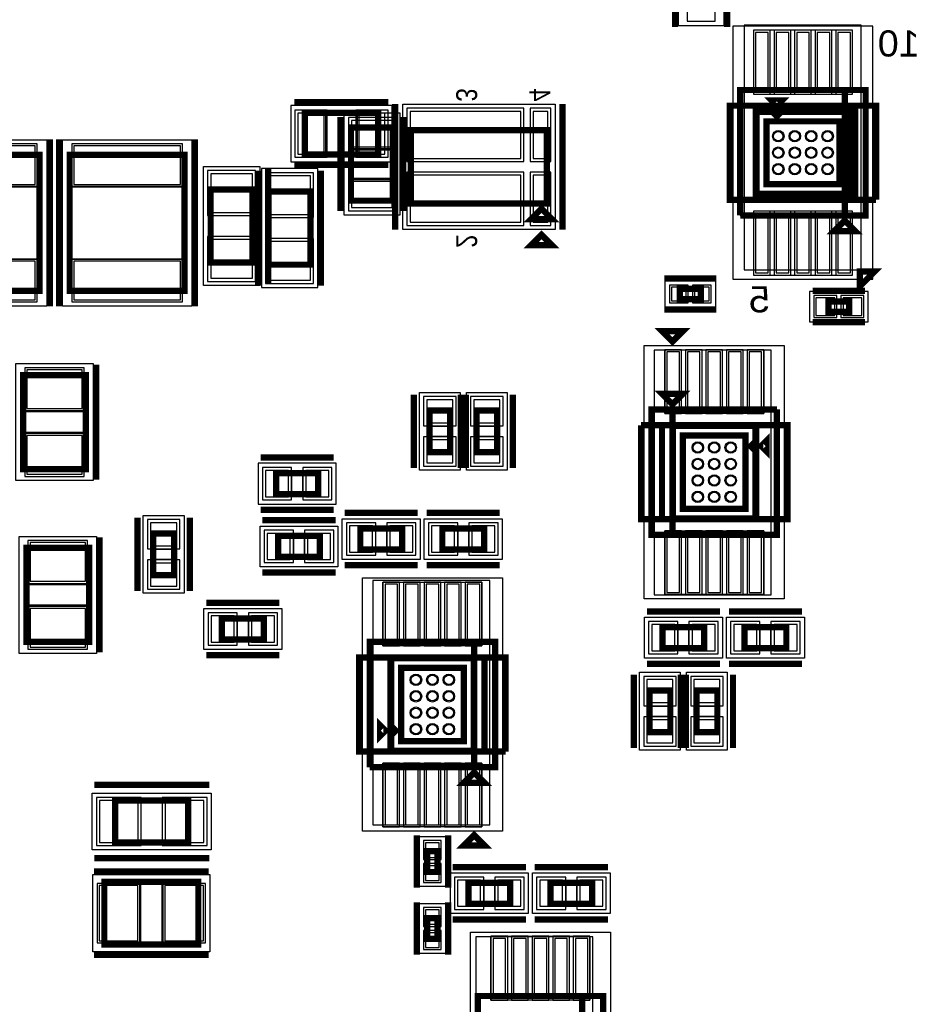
# Model space of a CAD drawing. Extents: x -10 to 137, y -26 to 190.
# Tile 26 of 57: x 29 to 51, y 44 to 68. Entities that reach past the tile are written whole.
import ezdxf

# ---------------------------------------------------------------- set-up
doc = ezdxf.new("R2010")
doc.units = 0
for name, color, linetype in [('CR_BOTTOM', 40, 'CONTINUOUS'), ('PG_ASSEMBLY_BOTTOM', 52, 'CONTINUOUS'), ('PG_DFA_BOUND_BOTTOM', 254, 'CONTINUOUS'), ('PG_PLACE_BOUND_BOTTOM', 73, 'CONTINUOUS'), ('PG_SILKSCREEN_BOTTOM', 2, 'CONTINUOUS'), ('PG_SOLDERMASK_BOTTOM', 212, 'CONTINUOUS'), ('PIN_BOTTOM', 1, 'CONTINUOUS'), ('PIN_PASTEMASK_BOTTOM', 132, 'CONTINUOUS'), ('PIN_SOLDERMASK_BOTTOM', 212, 'CONTINUOUS'), ('VKO_BOTTOM', 173, 'CONTINUOUS')]:
    doc.layers.add(name, color=color, linetype=linetype)

msp = doc.modelspace()

# ---------------------------------------------------------------- linework, layer by layer
at = {"layer": 'CR_BOTTOM'}
for points in [[(46.58741, 68.08851), (46.58741, 62.14491), (49.43221, 62.14491), (49.43221, 68.08851)], [(44.40301, 60.18911), (44.40301, 54.24551), (47.24781, 54.24551), (47.24781, 60.18911)], [(37.55644, 54.597046), (37.55644, 48.653446), (40.40124, 48.653446), (40.40124, 54.597046)], [(40.06469, 45.937068), (40.06469, 39.993468), (42.90949, 39.993468), (42.90949, 45.937068)]]:
    msp.add_lwpolyline(points, close=True, dxfattribs=at)
at = {"layer": 'PG_ASSEMBLY_BOTTOM', "const_width": 0.1524}
for points in [[(49.034314, 66.516855), (49.034314, 63.468855), (46.494314, 63.468855)], [(46.494314, 63.468855), (46.494314, 66.516855), (49.542314, 66.516855), (49.542314, 63.468855), (49.034314, 63.468855), (49.034314, 66.516855)], [(47.383314, 65.881855), (47.256314, 66.008855), (47.510314, 66.008855), (47.383314, 65.881855)], [(35.908201, 65.9638), (37.686201, 65.9638), (37.686201, 64.9478), (35.908201, 64.9478), (35.908201, 65.9638)], [(48.907314, 65.754855), (48.907314, 64.230855), (47.129314, 64.230855), (47.129314, 65.754855), (48.907314, 65.754855)], [(37.029199, 63.826801), (37.029199, 65.604801), (38.045199, 65.604801), (38.045199, 63.826801), (37.029199, 63.826801)], [(38.48608, 63.759842), (38.48608, 65.537842), (41.78808, 65.537842), (41.78808, 63.759842), (38.48608, 63.759842)], [(26.6573, 64.937894), (26.6573, 61.635894), (29.4513, 61.635894), (29.4513, 64.937894), (26.6573, 64.937894)], [(30.1879, 64.937894), (30.1879, 61.635894), (32.9819, 61.635894), (32.9819, 64.937894), (30.1879, 64.937894)], [(34.6329, 64.100964), (34.6329, 62.322964), (33.6169, 62.322964), (33.6169, 64.100964), (34.6329, 64.100964)], [(36.0426, 64.04991), (36.0426, 62.27191), (35.0266, 62.27191), (35.0266, 64.04991), (36.0426, 64.04991)], [(41.66108, 63.632842), (41.91508, 63.378842), (41.40708, 63.378842), (41.66108, 63.632842)], [(49.288314, 63.087855), (48.780314, 63.087855), (49.034314, 63.341855), (49.288314, 63.087855)], [(45.53458, 61.43117), (45.02658, 61.43117), (45.02658, 61.68517), (45.53458, 61.68517), (45.53458, 61.43117)], [(48.63674, 61.378714), (49.14474, 61.378714), (49.14474, 61.124714), (48.63674, 61.124714), (48.63674, 61.378714)], [(30.5816, 59.5884), (30.5816, 57.3024), (29.0576, 57.3024), (29.0576, 59.5884), (30.5816, 59.5884)], [(44.59097, 59.131962), (45.09897, 59.131962), (44.84497, 58.877962), (44.59097, 59.131962)], [(38.934136, 57.712102), (38.934136, 58.728102), (39.442136, 58.728102), (39.442136, 57.712102), (38.934136, 57.712102)], [(40.077136, 57.712102), (40.077136, 58.728102), (40.585136, 58.728102), (40.585136, 57.712102), (40.077136, 57.712102)], [(47.38497, 58.750962), (47.38497, 55.702962), (44.33697, 55.702962), (44.33697, 58.750962), (44.84497, 58.750962), (44.84497, 55.702962)], [(44.84497, 55.702962), (44.84497, 58.750962), (47.38497, 58.750962)], [(46.62297, 56.337962), (45.09897, 56.337962), (45.09897, 58.115962), (46.62297, 58.115962), (46.62297, 56.337962)], [(46.74997, 57.861962), (46.87697, 57.988962), (46.87697, 57.734962), (46.74997, 57.861962)], [(35.211121, 57.201186), (36.227121, 57.201186), (36.227121, 56.693186), (35.211121, 56.693186), (35.211121, 57.201186)], [(32.2199, 54.72176), (32.2199, 55.73776), (32.7279, 55.73776), (32.7279, 54.72176), (32.2199, 54.72176)], [(37.255196, 55.85587), (38.271196, 55.85587), (38.271196, 55.34787), (37.255196, 55.34787), (37.255196, 55.85587)], [(40.265858, 55.34787), (39.249858, 55.34787), (39.249858, 55.85587), (40.265858, 55.85587), (40.265858, 55.34787)], [(35.2552, 55.6768), (36.2712, 55.6768), (36.2712, 55.1688), (35.2552, 55.1688), (35.2552, 55.6768)], [(29.136086, 53.102256), (29.136086, 55.388256), (30.660086, 55.388256), (30.660086, 53.102256), (29.136086, 53.102256)], [(33.890966, 53.6702), (34.906966, 53.6702), (34.906966, 53.1622), (33.890966, 53.1622), (33.890966, 53.6702)], [(44.602908, 53.45938), (45.618908, 53.45938), (45.618908, 52.95138), (44.602908, 52.95138), (44.602908, 53.45938)], [(47.61357, 52.95138), (46.59757, 52.95138), (46.59757, 53.45938), (47.61357, 53.45938), (47.61357, 52.95138)], [(40.023796, 53.104288), (40.023796, 50.056288), (37.483796, 50.056288)], [(37.483796, 50.056288), (37.483796, 53.104288), (40.531796, 53.104288), (40.531796, 50.056288), (40.023796, 50.056288), (40.023796, 53.104288)], [(38.245796, 52.469288), (39.769796, 52.469288), (39.769796, 50.691288), (38.245796, 50.691288), (38.245796, 52.469288)], [(44.793408, 51.923188), (44.793408, 50.907188), (44.285408, 50.907188), (44.285408, 51.923188), (44.793408, 51.923188)], [(45.936408, 51.923188), (45.936408, 50.907188), (45.428408, 50.907188), (45.428408, 51.923188), (45.936408, 51.923188)], [(38.118796, 50.945288), (37.991796, 50.818288), (37.991796, 51.072288), (38.118796, 50.945288)], [(40.277796, 49.675288), (39.769796, 49.675288), (40.023796, 49.929288), (40.277796, 49.675288)], [(33.07207, 48.22825), (31.29407, 48.22825), (31.29407, 49.24425), (33.07207, 49.24425), (33.07207, 48.22825)], [(39.134796, 48.01743), (39.134796, 47.50943), (38.880796, 47.50943), (38.880796, 48.01743), (39.134796, 48.01743)], [(33.316672, 45.745654), (31.030672, 45.745654), (31.030672, 47.269654), (33.316672, 47.269654), (33.316672, 45.745654)], [(39.88308, 47.24654), (40.89908, 47.24654), (40.89908, 46.73854), (39.88308, 46.73854), (39.88308, 47.24654)], [(42.893742, 46.73854), (41.877742, 46.73854), (41.877742, 47.24654), (42.893742, 47.24654), (42.893742, 46.73854)], [(39.134796, 46.389544), (39.134796, 45.881544), (38.880796, 45.881544), (38.880796, 46.389544), (39.134796, 46.389544)], [(42.65168, 44.494958), (42.65168, 41.446958), (40.11168, 41.446958)], [(40.11168, 41.446958), (40.11168, 44.494958), (43.15968, 44.494958), (43.15968, 41.446958), (42.65168, 41.446958), (42.65168, 44.494958)]]:
    msp.add_lwpolyline(points, dxfattribs=at)
at = {"layer": 'PG_DFA_BOUND_BOTTOM'}
for points in [[(44.9834, 68.0847), (46.101, 68.0847), (46.101, 69.792098), (44.9834, 69.792098)], [(46.316514, 61.916559), (49.720114, 61.916559), (49.720114, 68.06915), (46.316514, 68.06915)], [(35.561902, 66.1416), (35.561902, 64.77), (38.0325, 64.77), (38.0325, 66.1416)], [(38.28796, 63.124588), (38.28796, 66.173096), (41.992804, 66.173096), (41.992804, 63.124588)], [(36.851399, 63.480503), (38.223, 63.480503), (38.223, 65.9511), (36.851399, 65.9511)], [(49.085114, 65.932655), (49.085114, 64.053055), (46.951514, 64.053055), (46.951514, 65.932655)], [(26.4795, 61.264546), (26.4795, 65.309242), (29.6291, 65.309242), (29.6291, 61.264546)], [(30.0101, 61.264546), (30.0101, 65.309242), (33.1597, 65.309242), (33.1597, 61.264546)], [(33.4391, 61.764164), (33.4391, 64.659764), (34.8107, 64.659764), (34.8107, 61.764164)], [(36.2204, 64.608608), (34.8488, 64.608608), (34.8488, 61.713212), (36.2204, 61.713212)], [(45.890688, 61.24067), (44.670472, 61.24067), (44.670472, 61.87567), (45.890688, 61.87567)], [(48.179741, 61.620014), (48.179741, 60.883414), (49.60174, 60.883414), (49.60174, 61.620014)], [(44.15917, 54.150768), (44.15917, 60.303156), (47.56277, 60.303156), (47.56277, 54.150768)], [(28.8798, 57.023), (28.8798, 59.8678), (30.7594, 59.8678), (30.7594, 57.023)], [(38.692836, 57.272936), (38.692836, 59.167268), (39.683436, 59.167268), (39.683436, 57.272936)], [(39.835836, 57.272936), (39.835836, 59.167268), (40.826436, 59.167268), (40.826436, 57.272936)], [(44.92117, 56.160162), (44.92117, 58.293762), (46.80077, 58.293762), (46.80077, 56.160162)], [(34.771922, 57.442486), (34.771922, 56.451886), (36.66632, 56.451886), (36.66632, 57.442486)], [(31.9786, 54.282594), (31.9786, 56.176926), (32.9692, 56.176926), (32.9692, 54.282594)], [(36.81603, 55.10657), (36.81603, 56.09717), (38.710362, 56.09717), (38.710362, 55.10657)], [(38.810692, 55.10657), (38.810692, 56.09717), (40.705024, 56.09717), (40.705024, 55.10657)], [(34.816034, 55.9181), (36.710366, 55.9181), (36.710366, 54.9275), (34.816034, 54.9275)], [(28.958286, 52.822856), (28.958286, 55.667656), (30.837886, 55.667656), (30.837886, 52.822856)], [(37.305996, 48.504094), (37.305996, 54.656482), (40.709596, 54.656482), (40.709596, 48.504094)], [(35.346132, 52.9209), (33.4518, 52.9209), (33.4518, 53.9115), (35.346132, 53.9115)], [(44.163742, 52.71008), (44.163742, 53.70068), (46.058074, 53.70068), (46.058074, 52.71008)], [(46.158404, 52.71008), (46.158404, 53.70068), (48.052736, 53.70068), (48.052736, 52.71008)], [(38.067996, 52.647088), (39.947596, 52.647088), (39.947596, 50.513488), (38.067996, 50.513488)], [(44.044108, 50.468022), (44.044108, 52.362354), (45.034708, 52.362354), (45.034708, 50.468022)], [(45.187108, 50.468022), (45.187108, 52.362354), (46.177708, 52.362354), (46.177708, 50.468022)], [(33.63087, 49.42205), (33.63087, 48.05045), (30.73527, 48.05045), (30.73527, 49.42205)], [(38.690296, 47.153322), (38.690296, 48.373538), (39.325296, 48.373538), (39.325296, 47.153322)], [(30.751272, 45.567854), (30.751272, 47.447454), (33.596072, 47.447454), (33.596072, 45.567854)], [(39.443914, 46.49724), (39.443914, 47.48784), (41.338246, 47.48784), (41.338246, 46.49724)], [(41.438576, 46.49724), (41.438576, 47.48784), (43.332908, 47.48784), (43.332908, 46.49724)], [(38.690296, 45.525436), (38.690296, 46.745652), (39.325296, 46.745652), (39.325296, 45.525436)], [(39.93388, 39.894764), (39.93388, 46.047152), (43.33748, 46.047152), (43.33748, 39.894764)]]:
    msp.add_lwpolyline(points, close=True, dxfattribs=at)
at = {"layer": 'PG_PLACE_BOUND_BOTTOM'}
for points in [[(46.494314, 63.468855), (49.542314, 63.468855), (49.542314, 66.516855), (46.494314, 66.516855)], [(35.908201, 65.9638), (37.686201, 65.9638), (37.686201, 64.9478), (35.908201, 64.9478)], [(37.029199, 63.826801), (37.029199, 65.604801), (38.045199, 65.604801), (38.045199, 63.826801)], [(48.907314, 65.754855), (48.907314, 64.230855), (47.129314, 64.230855), (47.129314, 65.754855)], [(38.48608, 63.759842), (38.48608, 65.537842), (41.78808, 65.537842), (41.78808, 63.759842)], [(26.6573, 61.635894), (26.6573, 64.937894), (29.4513, 64.937894), (29.4513, 61.635894)], [(30.1879, 61.635894), (30.1879, 64.937894), (32.9819, 64.937894), (32.9819, 61.635894)], [(33.6169, 62.322964), (33.6169, 64.100964), (34.6329, 64.100964), (34.6329, 62.322964)], [(36.0426, 64.04991), (36.0426, 62.27191), (35.0266, 62.27191), (35.0266, 64.04991)], [(45.53458, 61.43117), (45.02658, 61.43117), (45.02658, 61.68517), (45.53458, 61.68517)], [(48.63674, 61.378714), (48.63674, 61.124714), (49.14474, 61.124714), (49.14474, 61.378714)], [(29.0576, 57.3024), (29.0576, 59.5884), (30.5816, 59.5884), (30.5816, 57.3024)], [(38.934136, 57.712102), (38.934136, 58.728102), (39.442136, 58.728102), (39.442136, 57.712102)], [(40.077136, 57.712102), (40.077136, 58.728102), (40.585136, 58.728102), (40.585136, 57.712102)], [(44.33697, 55.702962), (44.33697, 58.750962), (47.38497, 58.750962), (47.38497, 55.702962)], [(45.09897, 56.337962), (45.09897, 58.115962), (46.62297, 58.115962), (46.62297, 56.337962)], [(35.211121, 57.201186), (36.227121, 57.201186), (36.227121, 56.693186), (35.211121, 56.693186)], [(37.255196, 55.34787), (37.255196, 55.85587), (38.271196, 55.85587), (38.271196, 55.34787)], [(39.249858, 55.34787), (39.249858, 55.85587), (40.265858, 55.85587), (40.265858, 55.34787)], [(32.2199, 54.72176), (32.2199, 55.73776), (32.7279, 55.73776), (32.7279, 54.72176)], [(35.2552, 55.6768), (36.2712, 55.6768), (36.2712, 55.1688), (35.2552, 55.1688)], [(29.136086, 53.102256), (29.136086, 55.388256), (30.660086, 55.388256), (30.660086, 53.102256)], [(34.906966, 53.1622), (33.890966, 53.1622), (33.890966, 53.6702), (34.906966, 53.6702)], [(44.602908, 52.95138), (44.602908, 53.45938), (45.618908, 53.45938), (45.618908, 52.95138)], [(46.59757, 52.95138), (46.59757, 53.45938), (47.61357, 53.45938), (47.61357, 52.95138)], [(37.483796, 50.056288), (37.483796, 53.104288), (40.531796, 53.104288), (40.531796, 50.056288)], [(38.245796, 52.469288), (39.769796, 52.469288), (39.769796, 50.691288), (38.245796, 50.691288)], [(44.285408, 50.907188), (44.285408, 51.923188), (44.793408, 51.923188), (44.793408, 50.907188)], [(45.428408, 50.907188), (45.428408, 51.923188), (45.936408, 51.923188), (45.936408, 50.907188)], [(33.07207, 49.24425), (33.07207, 48.22825), (31.29407, 48.22825), (31.29407, 49.24425)], [(38.880796, 47.50943), (38.880796, 48.01743), (39.134796, 48.01743), (39.134796, 47.50943)], [(31.030672, 45.745654), (31.030672, 47.269654), (33.316672, 47.269654), (33.316672, 45.745654)], [(39.88308, 46.73854), (39.88308, 47.24654), (40.89908, 47.24654), (40.89908, 46.73854)], [(41.877742, 46.73854), (41.877742, 47.24654), (42.893742, 47.24654), (42.893742, 46.73854)], [(38.880796, 45.881544), (38.880796, 46.389544), (39.134796, 46.389544), (39.134796, 45.881544)], [(40.11168, 41.446958), (40.11168, 44.494958), (43.15968, 44.494958), (43.15968, 41.446958)]]:
    msp.add_lwpolyline(points, close=True, dxfattribs=at)
at = {"layer": 'PG_SILKSCREEN_BOTTOM', "const_width": 0.1524}
for points in [[(44.9072, 68.049399), (44.9072, 69.827399)], [(46.1772, 68.049399), (46.1772, 69.827399)], [(35.654201, 66.2178), (37.940201, 66.2178)], [(47.383314, 66.135855), (47.256314, 66.262855), (47.510314, 66.262855), (47.383314, 66.135855)], [(38.10508, 63.124842), (38.10508, 66.172842)], [(42.16908, 63.124842), (42.16908, 66.172842)], [(49.288314, 66.135855), (49.288314, 63.849855), (46.240314, 63.849855), (46.240314, 66.135855), (49.796314, 66.135855), (49.796314, 63.849855)], [(49.161314, 66.008855), (49.161314, 63.976855), (46.875314, 63.976855), (46.875314, 66.008855), (49.161314, 66.008855)], [(49.796314, 63.849855), (49.288314, 63.849855), (49.288314, 66.135855)], [(36.775199, 63.572801), (36.775199, 65.858801)], [(38.2992, 63.572801), (38.2992, 65.858801)], [(29.7053, 61.254894), (29.7053, 65.318894)], [(29.9339, 65.318894), (29.9339, 61.254894)], [(33.2359, 61.254894), (33.2359, 65.318894)], [(33.2359, 64.608964), (33.2359, 61.814964)], [(34.7726, 64.55791), (34.7726, 61.76391)], [(35.0139, 64.608964), (35.0139, 61.814964)], [(35.654201, 64.6938), (37.940201, 64.6938)], [(36.2966, 64.55791), (36.2966, 61.76391)], [(41.66108, 62.997842), (41.91508, 62.743842), (41.40708, 62.743842), (41.66108, 62.997842)], [(45.91558, 61.93917), (44.64558, 61.93917)], [(49.761379, 62.104562), (49.402167, 61.745353), (49.402167, 62.104562), (49.761379, 62.104562)], [(48.25574, 61.632714), (49.52574, 61.632714)], [(45.91558, 61.17717), (44.64558, 61.17717)], [(48.25574, 60.870714), (49.52574, 60.870714)], [(44.59097, 60.655962), (45.09897, 60.655962), (44.84497, 60.401962), (44.59097, 60.655962)], [(30.8356, 59.8424), (30.8356, 57.0484)], [(38.553136, 57.331102), (38.553136, 59.109102)], [(39.696136, 57.331102), (39.696136, 59.109102)], [(39.823136, 57.331102), (39.823136, 59.109102)], [(40.966136, 57.331102), (40.966136, 59.109102)], [(44.59097, 56.083962), (44.59097, 58.369962), (47.63897, 58.369962), (47.63897, 56.083962), (44.08297, 56.083962), (44.08297, 58.369962)], [(44.08297, 58.369962), (44.59097, 58.369962), (44.59097, 56.083962)], [(46.87697, 56.083962), (44.84497, 56.083962), (44.84497, 58.369962), (46.87697, 58.369962), (46.87697, 56.083962)], [(47.00397, 57.861962), (47.13097, 57.988962), (47.13097, 57.734962), (47.00397, 57.861962)], [(34.830121, 57.582186), (36.608121, 57.582186)], [(34.830121, 56.312186), (36.608121, 56.312186)], [(36.874196, 56.23687), (38.652196, 56.23687)], [(40.646858, 56.23687), (38.868858, 56.23687)], [(31.8389, 54.34076), (31.8389, 56.11876)], [(33.1089, 54.34076), (33.1089, 56.11876)], [(34.8742, 56.0578), (36.6522, 56.0578)], [(30.914086, 52.848256), (30.914086, 55.642256)], [(34.8742, 54.7878), (36.6522, 54.7878)], [(36.874196, 54.96687), (38.652196, 54.96687)], [(40.646858, 54.96687), (38.868858, 54.96687)], [(33.509966, 54.0512), (35.287966, 54.0512)], [(44.221908, 53.84038), (45.999908, 53.84038)], [(47.99457, 53.84038), (46.21657, 53.84038)], [(33.509966, 52.7812), (35.287966, 52.7812)], [(40.277796, 52.723288), (40.277796, 50.437288), (37.229796, 50.437288), (37.229796, 52.723288), (40.785796, 52.723288), (40.785796, 50.437288)], [(37.991796, 52.723288), (40.023796, 52.723288), (40.023796, 50.437288), (37.991796, 50.437288), (37.991796, 52.723288)], [(40.785796, 50.437288), (40.277796, 50.437288), (40.277796, 52.723288)], [(44.221908, 52.57038), (45.999908, 52.57038)], [(47.99457, 52.57038), (46.21657, 52.57038)], [(43.904408, 52.304188), (43.904408, 50.526188)], [(45.047408, 52.304188), (45.047408, 50.526188)], [(45.174408, 52.304188), (45.174408, 50.526188)], [(46.317408, 52.304188), (46.317408, 50.526188)], [(37.864796, 50.945288), (37.737796, 50.818288), (37.737796, 51.072288), (37.864796, 50.945288)], [(33.58007, 49.62525), (30.78607, 49.62525)], [(38.626796, 48.39843), (38.626796, 47.12843)], [(39.388796, 48.39843), (39.388796, 47.12843)], [(40.277796, 48.151288), (39.769796, 48.151288), (40.023796, 48.405288), (40.277796, 48.151288)], [(33.58007, 47.84725), (30.78607, 47.84725)], [(39.50208, 47.62754), (41.28008, 47.62754)], [(43.274742, 47.62754), (41.496742, 47.62754)], [(33.570672, 47.523654), (30.776672, 47.523654)], [(38.626796, 46.770544), (38.626796, 45.500544)], [(39.388796, 46.770544), (39.388796, 45.500544)], [(39.50208, 46.35754), (41.28008, 46.35754)], [(43.274742, 46.35754), (41.496742, 46.35754)], [(33.570672, 45.491654), (30.776672, 45.491654)]]:
    msp.add_lwpolyline(points, dxfattribs=at)
at = {"layer": 'PG_SOLDERMASK_BOTTOM'}
for points in [[(46.815116, 66.41815), (49.221512, 66.41815), (49.221512, 67.96755), (46.815116, 67.96755)], [(46.815116, 62.018159), (49.221512, 62.018159), (49.221512, 63.567559), (46.815116, 63.567559)], [(44.657772, 58.652156), (44.657772, 60.201556), (47.064168, 60.201556), (47.064168, 58.652156)], [(44.657772, 54.252368), (44.657772, 55.801768), (47.064168, 55.801768), (47.064168, 54.252368)], [(37.804598, 53.005482), (37.804598, 54.554882), (40.210994, 54.554882), (40.210994, 53.005482)], [(37.804598, 48.605694), (37.804598, 50.155094), (40.210994, 50.155094), (40.210994, 48.605694)], [(40.432482, 44.396152), (40.432482, 45.945552), (42.838878, 45.945552), (42.838878, 44.396152)]]:
    msp.add_lwpolyline(points, close=True, dxfattribs=at)
at = {"layer": 'PIN_BOTTOM'}
for points in [[(46.865916, 66.46895), (47.170716, 66.46895), (47.170716, 67.91675), (46.865916, 67.91675)], [(47.365915, 66.46895), (47.670715, 66.46895), (47.670715, 67.91675), (47.365915, 67.91675)], [(47.865914, 66.46895), (48.170714, 66.46895), (48.170714, 67.91675), (47.865914, 67.91675)], [(48.365913, 66.46895), (48.670713, 66.46895), (48.670713, 67.91675), (48.365913, 67.91675)], [(48.865912, 66.46895), (49.170712, 66.46895), (49.170712, 67.91675), (48.865912, 67.91675)], [(35.739702, 65.9511), (35.739702, 64.9605), (36.374702, 64.9605), (36.374702, 65.9511)], [(37.219699, 65.9511), (37.219699, 64.9605), (37.854699, 64.9605), (37.854699, 65.9511)], [(38.46576, 64.852296), (41.15816, 64.852296), (41.15816, 65.995296), (38.46576, 65.995296)], [(41.459404, 64.852296), (41.815004, 64.852296), (41.815004, 65.995296), (41.459404, 65.995296)], [(37.0419, 65.1383), (38.0325, 65.1383), (38.0325, 65.7733), (37.0419, 65.7733)], [(29.3497, 65.156842), (26.7589, 65.156842), (26.7589, 64.217042), (29.3497, 64.217042)], [(32.8803, 65.156842), (30.2895, 65.156842), (30.2895, 64.217042), (32.8803, 64.217042)], [(34.6329, 64.481964), (33.6169, 64.481964), (33.6169, 63.542164), (34.6329, 63.542164)], [(36.0426, 64.430808), (35.0266, 64.430808), (35.0266, 63.491008), (36.0426, 63.491008)], [(38.46576, 63.302388), (41.15816, 63.302388), (41.15816, 64.445388), (38.46576, 64.445388)], [(41.459404, 63.302388), (41.815004, 63.302388), (41.815004, 64.445388), (41.459404, 64.445388)], [(37.0419, 63.658303), (38.0325, 63.658303), (38.0325, 64.293303), (37.0419, 64.293303)], [(46.865916, 62.068959), (47.170716, 62.068959), (47.170716, 63.516759), (46.865916, 63.516759)], [(47.365915, 62.068959), (47.670715, 62.068959), (47.670715, 63.516759), (47.365915, 63.516759)], [(47.865914, 62.068959), (48.170714, 62.068959), (48.170714, 63.516759), (47.865914, 63.516759)], [(48.365913, 62.068959), (48.670713, 62.068959), (48.670713, 63.516759), (48.365913, 63.516759)], [(48.865912, 62.068959), (49.170712, 62.068959), (49.170712, 63.516759), (48.865912, 63.516759)], [(34.6329, 62.881764), (33.6169, 62.881764), (33.6169, 61.941964), (34.6329, 61.941964)], [(36.0426, 62.830812), (35.0266, 62.830812), (35.0266, 61.891012), (36.0426, 61.891012)], [(29.3497, 62.356746), (26.7589, 62.356746), (26.7589, 61.416946), (29.3497, 61.416946)], [(32.8803, 62.356746), (30.2895, 62.356746), (30.2895, 61.416946), (32.8803, 61.416946)], [(45.178472, 61.39307), (45.178472, 61.72327), (44.822872, 61.72327), (44.822872, 61.39307)], [(45.738288, 61.39307), (45.738288, 61.72327), (45.382688, 61.72327), (45.382688, 61.39307)], [(48.332141, 61.467614), (48.332141, 61.035814), (48.789341, 61.035814), (48.789341, 61.467614)], [(48.99214, 61.467614), (48.99214, 61.035814), (49.44934, 61.035814), (49.44934, 61.467614)], [(45.013372, 60.150756), (44.708572, 60.150756), (44.708572, 58.702956), (45.013372, 58.702956)], [(45.513498, 60.150756), (45.208698, 60.150756), (45.208698, 58.702956), (45.513498, 58.702956)], [(46.01337, 60.150756), (45.70857, 60.150756), (45.70857, 58.702956), (46.01337, 58.702956)], [(46.513242, 60.150756), (46.208442, 60.150756), (46.208442, 58.702956), (46.513242, 58.702956)], [(47.013368, 60.150756), (46.708568, 60.150756), (46.708568, 58.702956), (47.013368, 58.702956)], [(30.4927, 59.7154), (29.1465, 59.7154), (29.1465, 58.7756), (30.4927, 58.7756)], [(38.870636, 58.430668), (39.505636, 58.430668), (39.505636, 58.989468), (38.870636, 58.989468)], [(40.013636, 58.430668), (40.648636, 58.430668), (40.648636, 58.989468), (40.013636, 58.989468)], [(30.4927, 58.1152), (29.1465, 58.1152), (29.1465, 57.1754), (30.4927, 57.1754)], [(38.870636, 57.450736), (39.505636, 57.450736), (39.505636, 58.009536), (38.870636, 58.009536)], [(40.013636, 57.450736), (40.648636, 57.450736), (40.648636, 58.009536), (40.013636, 58.009536)], [(34.949722, 57.264686), (34.949722, 56.629686), (35.508522, 56.629686), (35.508522, 57.264686)], [(35.92972, 57.264686), (35.92972, 56.629686), (36.48852, 56.629686), (36.48852, 57.264686)], [(32.1564, 55.440326), (32.7914, 55.440326), (32.7914, 55.999126), (32.1564, 55.999126)], [(36.99383, 55.91937), (36.99383, 55.28437), (37.55263, 55.28437), (37.55263, 55.91937)], [(37.973762, 55.91937), (37.973762, 55.28437), (38.532562, 55.28437), (38.532562, 55.91937)], [(39.547292, 55.28437), (39.547292, 55.91937), (38.988492, 55.91937), (38.988492, 55.28437)], [(40.527224, 55.28437), (40.527224, 55.91937), (39.968424, 55.91937), (39.968424, 55.28437)], [(34.993834, 55.7403), (34.993834, 55.1053), (35.552634, 55.1053), (35.552634, 55.7403)], [(35.973766, 55.7403), (35.973766, 55.1053), (36.532566, 55.1053), (36.532566, 55.7403)], [(45.013372, 55.750968), (44.708572, 55.750968), (44.708572, 54.303168), (45.013372, 54.303168)], [(45.513498, 55.750968), (45.208698, 55.750968), (45.208698, 54.303168), (45.513498, 54.303168)], [(46.01337, 55.750968), (45.70857, 55.750968), (45.70857, 54.303168), (46.01337, 54.303168)], [(46.513242, 55.750968), (46.208442, 55.750968), (46.208442, 54.303168), (46.513242, 54.303168)], [(47.013368, 55.750968), (46.708568, 55.750968), (46.708568, 54.303168), (47.013368, 54.303168)], [(29.224986, 54.575456), (30.571186, 54.575456), (30.571186, 55.515256), (29.224986, 55.515256)], [(32.1564, 54.460394), (32.7914, 54.460394), (32.7914, 55.019194), (32.1564, 55.019194)], [(37.855398, 53.056282), (38.160198, 53.056282), (38.160198, 54.504082), (37.855398, 54.504082)], [(38.355524, 53.056282), (38.660324, 53.056282), (38.660324, 54.504082), (38.355524, 54.504082)], [(38.855396, 53.056282), (39.160196, 53.056282), (39.160196, 54.504082), (38.855396, 54.504082)], [(39.355268, 53.056282), (39.660068, 53.056282), (39.660068, 54.504082), (39.355268, 54.504082)], [(39.855394, 53.056282), (40.160194, 53.056282), (40.160194, 54.504082), (39.855394, 54.504082)], [(29.224986, 52.975256), (30.571186, 52.975256), (30.571186, 53.915056), (29.224986, 53.915056)], [(33.6296, 53.7337), (33.6296, 53.0987), (34.1884, 53.0987), (34.1884, 53.7337)], [(34.609532, 53.7337), (34.609532, 53.0987), (35.168332, 53.0987), (35.168332, 53.7337)], [(44.341542, 53.52288), (44.341542, 52.88788), (44.900342, 52.88788), (44.900342, 53.52288)], [(45.321474, 53.52288), (45.321474, 52.88788), (45.880274, 52.88788), (45.880274, 53.52288)], [(46.895004, 52.88788), (46.895004, 53.52288), (46.336204, 53.52288), (46.336204, 52.88788)], [(47.874936, 52.88788), (47.874936, 53.52288), (47.316136, 53.52288), (47.316136, 52.88788)], [(44.856908, 52.184554), (44.221908, 52.184554), (44.221908, 51.625754), (44.856908, 51.625754)], [(45.999908, 52.184554), (45.364908, 52.184554), (45.364908, 51.625754), (45.999908, 51.625754)], [(44.856908, 51.204622), (44.221908, 51.204622), (44.221908, 50.645822), (44.856908, 50.645822)], [(45.999908, 51.204622), (45.364908, 51.204622), (45.364908, 50.645822), (45.999908, 50.645822)], [(37.855398, 48.656494), (38.160198, 48.656494), (38.160198, 50.104294), (37.855398, 50.104294)], [(38.355524, 48.656494), (38.660324, 48.656494), (38.660324, 50.104294), (38.355524, 50.104294)], [(38.855396, 48.656494), (39.160196, 48.656494), (39.160196, 50.104294), (38.855396, 50.104294)], [(39.355268, 48.656494), (39.660068, 48.656494), (39.660068, 50.104294), (39.355268, 50.104294)], [(39.855394, 48.656494), (40.160194, 48.656494), (40.160194, 50.104294), (39.855394, 50.104294)], [(31.85287, 48.22825), (31.85287, 49.24425), (30.91307, 49.24425), (30.91307, 48.22825)], [(33.45307, 48.22825), (33.45307, 49.24425), (32.51327, 49.24425), (32.51327, 48.22825)], [(39.172896, 48.221138), (38.842696, 48.221138), (38.842696, 47.865538), (39.172896, 47.865538)], [(39.172896, 47.661322), (38.842696, 47.661322), (38.842696, 47.305722), (39.172896, 47.305722)], [(31.843472, 45.834554), (31.843472, 47.180754), (30.903672, 47.180754), (30.903672, 45.834554)], [(33.443672, 45.834554), (33.443672, 47.180754), (32.503872, 47.180754), (32.503872, 45.834554)], [(39.621714, 47.31004), (39.621714, 46.67504), (40.180514, 46.67504), (40.180514, 47.31004)], [(40.601646, 47.31004), (40.601646, 46.67504), (41.160446, 46.67504), (41.160446, 47.31004)], [(42.175176, 46.67504), (42.175176, 47.31004), (41.616376, 47.31004), (41.616376, 46.67504)], [(43.155108, 46.67504), (43.155108, 47.31004), (42.596308, 47.31004), (42.596308, 46.67504)], [(39.172896, 46.593252), (38.842696, 46.593252), (38.842696, 46.237652), (39.172896, 46.237652)], [(39.172896, 46.033436), (38.842696, 46.033436), (38.842696, 45.677836), (39.172896, 45.677836)], [(40.483282, 44.446952), (40.788082, 44.446952), (40.788082, 45.894752), (40.483282, 45.894752)], [(40.983408, 44.446952), (41.288208, 44.446952), (41.288208, 45.894752), (40.983408, 45.894752)], [(41.48328, 44.446952), (41.78808, 44.446952), (41.78808, 45.894752), (41.48328, 45.894752)], [(41.983152, 44.446952), (42.287952, 44.446952), (42.287952, 45.894752), (41.983152, 45.894752)], [(42.483278, 44.446952), (42.788078, 44.446952), (42.788078, 45.894752), (42.483278, 45.894752)]]:
    msp.add_lwpolyline(points, close=True, dxfattribs=at)
for centre in [(47.418315, 65.392854), (47.818314, 65.392854), (48.218314, 65.392854), (48.618313, 65.392854), (47.418315, 64.992855), (47.818314, 64.992855), (48.218314, 64.992855), (48.618313, 64.992855), (47.418315, 64.592855), (47.818314, 64.592855), (48.218314, 64.592855), (48.618313, 64.592855), (45.46092, 57.82691), (45.86097, 57.82691), (46.26102, 57.82691), (45.46092, 57.42686), (45.86097, 57.42686), (46.26102, 57.42686), (45.46092, 57.027064), (45.86097, 57.027064), (46.26102, 57.027064), (45.46092, 56.627014), (45.86097, 56.627014), (46.26102, 56.627014), (38.607797, 52.180287), (39.007796, 52.180287), (39.407795, 52.180287), (38.607797, 51.780288), (39.007796, 51.780288), (39.407795, 51.780288), (38.607797, 51.380288), (39.007796, 51.380288), (39.407795, 51.380288), (38.607797, 50.980289), (39.007796, 50.980289), (39.407795, 50.980289)]:
    msp.add_circle(centre, 0.1397, dxfattribs=at)
at = {"layer": 'PIN_PASTEMASK_BOTTOM'}
for points in [[(46.865916, 66.46895), (47.170716, 66.46895), (47.170716, 67.91675), (46.865916, 67.91675)], [(47.365915, 66.46895), (47.670715, 66.46895), (47.670715, 67.91675), (47.365915, 67.91675)], [(47.865914, 66.46895), (48.170714, 66.46895), (48.170714, 67.91675), (47.865914, 67.91675)], [(48.365913, 66.46895), (48.670713, 66.46895), (48.670713, 67.91675), (48.365913, 67.91675)], [(48.865912, 66.46895), (49.170712, 66.46895), (49.170712, 67.91675), (48.865912, 67.91675)], [(35.739702, 65.9511), (35.739702, 64.9605), (36.374702, 64.9605), (36.374702, 65.9511)], [(37.219699, 65.9511), (37.219699, 64.9605), (37.854699, 64.9605), (37.854699, 65.9511)], [(38.46576, 64.852296), (41.15816, 64.852296), (41.15816, 65.995296), (38.46576, 65.995296)], [(41.459404, 64.852296), (41.815004, 64.852296), (41.815004, 65.995296), (41.459404, 65.995296)], [(37.0419, 65.1383), (38.0325, 65.1383), (38.0325, 65.7733), (37.0419, 65.7733)], [(29.3497, 65.156842), (26.7589, 65.156842), (26.7589, 64.217042), (29.3497, 64.217042)], [(32.8803, 65.156842), (30.2895, 65.156842), (30.2895, 64.217042), (32.8803, 64.217042)], [(34.6329, 64.481964), (33.6169, 64.481964), (33.6169, 63.542164), (34.6329, 63.542164)], [(36.0426, 64.430808), (35.0266, 64.430808), (35.0266, 63.491008), (36.0426, 63.491008)], [(38.46576, 63.302388), (41.15816, 63.302388), (41.15816, 64.445388), (38.46576, 64.445388)], [(41.459404, 63.302388), (41.815004, 63.302388), (41.815004, 64.445388), (41.459404, 64.445388)], [(37.0419, 63.658303), (38.0325, 63.658303), (38.0325, 64.293303), (37.0419, 64.293303)], [(46.865916, 62.068959), (47.170716, 62.068959), (47.170716, 63.516759), (46.865916, 63.516759)], [(47.365915, 62.068959), (47.670715, 62.068959), (47.670715, 63.516759), (47.365915, 63.516759)], [(47.865914, 62.068959), (48.170714, 62.068959), (48.170714, 63.516759), (47.865914, 63.516759)], [(48.365913, 62.068959), (48.670713, 62.068959), (48.670713, 63.516759), (48.365913, 63.516759)], [(48.865912, 62.068959), (49.170712, 62.068959), (49.170712, 63.516759), (48.865912, 63.516759)], [(34.6329, 62.881764), (33.6169, 62.881764), (33.6169, 61.941964), (34.6329, 61.941964)], [(36.0426, 62.830812), (35.0266, 62.830812), (35.0266, 61.891012), (36.0426, 61.891012)], [(29.3497, 62.356746), (26.7589, 62.356746), (26.7589, 61.416946), (29.3497, 61.416946)], [(32.8803, 62.356746), (30.2895, 62.356746), (30.2895, 61.416946), (32.8803, 61.416946)], [(45.178472, 61.39307), (45.178472, 61.72327), (44.822872, 61.72327), (44.822872, 61.39307)], [(45.738288, 61.39307), (45.738288, 61.72327), (45.382688, 61.72327), (45.382688, 61.39307)], [(48.332141, 61.467614), (48.332141, 61.035814), (48.789341, 61.035814), (48.789341, 61.467614)], [(48.99214, 61.467614), (48.99214, 61.035814), (49.44934, 61.035814), (49.44934, 61.467614)], [(45.013372, 60.150756), (44.708572, 60.150756), (44.708572, 58.702956), (45.013372, 58.702956)], [(45.513498, 60.150756), (45.208698, 60.150756), (45.208698, 58.702956), (45.513498, 58.702956)], [(46.01337, 60.150756), (45.70857, 60.150756), (45.70857, 58.702956), (46.01337, 58.702956)], [(46.513242, 60.150756), (46.208442, 60.150756), (46.208442, 58.702956), (46.513242, 58.702956)], [(47.013368, 60.150756), (46.708568, 60.150756), (46.708568, 58.702956), (47.013368, 58.702956)], [(30.4927, 59.7154), (29.1465, 59.7154), (29.1465, 58.7756), (30.4927, 58.7756)], [(38.870636, 58.430668), (39.505636, 58.430668), (39.505636, 58.989468), (38.870636, 58.989468)], [(40.013636, 58.430668), (40.648636, 58.430668), (40.648636, 58.989468), (40.013636, 58.989468)], [(30.4927, 58.1152), (29.1465, 58.1152), (29.1465, 57.1754), (30.4927, 57.1754)], [(38.870636, 57.450736), (39.505636, 57.450736), (39.505636, 58.009536), (38.870636, 58.009536)], [(40.013636, 57.450736), (40.648636, 57.450736), (40.648636, 58.009536), (40.013636, 58.009536)], [(34.949722, 57.264686), (34.949722, 56.629686), (35.508522, 56.629686), (35.508522, 57.264686)], [(35.92972, 57.264686), (35.92972, 56.629686), (36.48852, 56.629686), (36.48852, 57.264686)], [(32.1564, 55.440326), (32.7914, 55.440326), (32.7914, 55.999126), (32.1564, 55.999126)], [(36.99383, 55.91937), (36.99383, 55.28437), (37.55263, 55.28437), (37.55263, 55.91937)], [(37.973762, 55.91937), (37.973762, 55.28437), (38.532562, 55.28437), (38.532562, 55.91937)], [(39.547292, 55.28437), (39.547292, 55.91937), (38.988492, 55.91937), (38.988492, 55.28437)], [(40.527224, 55.28437), (40.527224, 55.91937), (39.968424, 55.91937), (39.968424, 55.28437)], [(34.993834, 55.7403), (34.993834, 55.1053), (35.552634, 55.1053), (35.552634, 55.7403)], [(35.973766, 55.7403), (35.973766, 55.1053), (36.532566, 55.1053), (36.532566, 55.7403)], [(45.013372, 55.750968), (44.708572, 55.750968), (44.708572, 54.303168), (45.013372, 54.303168)], [(45.513498, 55.750968), (45.208698, 55.750968), (45.208698, 54.303168), (45.513498, 54.303168)], [(46.01337, 55.750968), (45.70857, 55.750968), (45.70857, 54.303168), (46.01337, 54.303168)], [(46.513242, 55.750968), (46.208442, 55.750968), (46.208442, 54.303168), (46.513242, 54.303168)], [(47.013368, 55.750968), (46.708568, 55.750968), (46.708568, 54.303168), (47.013368, 54.303168)], [(29.224986, 54.575456), (30.571186, 54.575456), (30.571186, 55.515256), (29.224986, 55.515256)], [(32.1564, 54.460394), (32.7914, 54.460394), (32.7914, 55.019194), (32.1564, 55.019194)], [(37.855398, 53.056282), (38.160198, 53.056282), (38.160198, 54.504082), (37.855398, 54.504082)], [(38.355524, 53.056282), (38.660324, 53.056282), (38.660324, 54.504082), (38.355524, 54.504082)], [(38.855396, 53.056282), (39.160196, 53.056282), (39.160196, 54.504082), (38.855396, 54.504082)], [(39.355268, 53.056282), (39.660068, 53.056282), (39.660068, 54.504082), (39.355268, 54.504082)], [(39.855394, 53.056282), (40.160194, 53.056282), (40.160194, 54.504082), (39.855394, 54.504082)], [(29.224986, 52.975256), (30.571186, 52.975256), (30.571186, 53.915056), (29.224986, 53.915056)], [(33.6296, 53.7337), (33.6296, 53.0987), (34.1884, 53.0987), (34.1884, 53.7337)], [(34.609532, 53.7337), (34.609532, 53.0987), (35.168332, 53.0987), (35.168332, 53.7337)], [(44.341542, 53.52288), (44.341542, 52.88788), (44.900342, 52.88788), (44.900342, 53.52288)], [(45.321474, 53.52288), (45.321474, 52.88788), (45.880274, 52.88788), (45.880274, 53.52288)], [(46.895004, 52.88788), (46.895004, 53.52288), (46.336204, 53.52288), (46.336204, 52.88788)], [(47.874936, 52.88788), (47.874936, 53.52288), (47.316136, 53.52288), (47.316136, 52.88788)], [(44.856908, 52.184554), (44.221908, 52.184554), (44.221908, 51.625754), (44.856908, 51.625754)], [(45.999908, 52.184554), (45.364908, 52.184554), (45.364908, 51.625754), (45.999908, 51.625754)], [(44.856908, 51.204622), (44.221908, 51.204622), (44.221908, 50.645822), (44.856908, 50.645822)], [(45.999908, 51.204622), (45.364908, 51.204622), (45.364908, 50.645822), (45.999908, 50.645822)], [(37.855398, 48.656494), (38.160198, 48.656494), (38.160198, 50.104294), (37.855398, 50.104294)], [(38.355524, 48.656494), (38.660324, 48.656494), (38.660324, 50.104294), (38.355524, 50.104294)], [(38.855396, 48.656494), (39.160196, 48.656494), (39.160196, 50.104294), (38.855396, 50.104294)], [(39.355268, 48.656494), (39.660068, 48.656494), (39.660068, 50.104294), (39.355268, 50.104294)], [(39.855394, 48.656494), (40.160194, 48.656494), (40.160194, 50.104294), (39.855394, 50.104294)], [(31.85287, 48.22825), (31.85287, 49.24425), (30.91307, 49.24425), (30.91307, 48.22825)], [(33.45307, 48.22825), (33.45307, 49.24425), (32.51327, 49.24425), (32.51327, 48.22825)], [(39.172896, 48.221138), (38.842696, 48.221138), (38.842696, 47.865538), (39.172896, 47.865538)], [(39.172896, 47.661322), (38.842696, 47.661322), (38.842696, 47.305722), (39.172896, 47.305722)], [(31.843472, 45.834554), (31.843472, 47.180754), (30.903672, 47.180754), (30.903672, 45.834554)], [(33.443672, 45.834554), (33.443672, 47.180754), (32.503872, 47.180754), (32.503872, 45.834554)], [(39.621714, 47.31004), (39.621714, 46.67504), (40.180514, 46.67504), (40.180514, 47.31004)], [(40.601646, 47.31004), (40.601646, 46.67504), (41.160446, 46.67504), (41.160446, 47.31004)], [(42.175176, 46.67504), (42.175176, 47.31004), (41.616376, 47.31004), (41.616376, 46.67504)], [(43.155108, 46.67504), (43.155108, 47.31004), (42.596308, 47.31004), (42.596308, 46.67504)], [(39.172896, 46.593252), (38.842696, 46.593252), (38.842696, 46.237652), (39.172896, 46.237652)], [(39.172896, 46.033436), (38.842696, 46.033436), (38.842696, 45.677836), (39.172896, 45.677836)], [(40.483282, 44.446952), (40.788082, 44.446952), (40.788082, 45.894752), (40.483282, 45.894752)], [(40.983408, 44.446952), (41.288208, 44.446952), (41.288208, 45.894752), (40.983408, 45.894752)], [(41.48328, 44.446952), (41.78808, 44.446952), (41.78808, 45.894752), (41.48328, 45.894752)], [(41.983152, 44.446952), (42.287952, 44.446952), (42.287952, 45.894752), (41.983152, 45.894752)], [(42.483278, 44.446952), (42.788078, 44.446952), (42.788078, 45.894752), (42.483278, 45.894752)]]:
    msp.add_lwpolyline(points, close=True, dxfattribs=at)
for centre in [(47.418315, 65.392854), (47.818314, 65.392854), (48.218314, 65.392854), (48.618313, 65.392854), (47.418315, 64.992855), (47.818314, 64.992855), (48.218314, 64.992855), (48.618313, 64.992855), (47.418315, 64.592855), (47.818314, 64.592855), (48.218314, 64.592855), (48.618313, 64.592855), (45.46092, 57.82691), (45.86097, 57.82691), (46.26102, 57.82691), (45.46092, 57.42686), (45.86097, 57.42686), (46.26102, 57.42686), (45.46092, 57.027064), (45.86097, 57.027064), (46.26102, 57.027064), (45.46092, 56.627014), (45.86097, 56.627014), (46.26102, 56.627014), (38.607797, 52.180287), (39.007796, 52.180287), (39.407795, 52.180287), (38.607797, 51.780288), (39.007796, 51.780288), (39.407795, 51.780288), (38.607797, 51.380288), (39.007796, 51.380288), (39.407795, 51.380288), (38.607797, 50.980289), (39.007796, 50.980289), (39.407795, 50.980289)]:
    msp.add_circle(centre, 0.1143, dxfattribs=at)
at = {"layer": 'PIN_SOLDERMASK_BOTTOM'}
for points in [[(45.1993, 68.1863), (45.8851, 68.1863), (45.8851, 68.7705), (45.1993, 68.7705)], [(46.815116, 66.41815), (47.221516, 66.41815), (47.221516, 67.96755), (46.815116, 67.96755)], [(47.315115, 66.41815), (47.721515, 66.41815), (47.721515, 67.96755), (47.315115, 67.96755)], [(47.815114, 66.41815), (48.221514, 66.41815), (48.221514, 67.96755), (47.815114, 67.96755)], [(48.315113, 66.41815), (48.721513, 66.41815), (48.721513, 67.96755), (48.315113, 67.96755)], [(48.815112, 66.41815), (49.221512, 66.41815), (49.221512, 67.96755), (48.815112, 67.96755)], [(38.38956, 64.776096), (41.23436, 64.776096), (41.23436, 66.071496), (38.38956, 66.071496)], [(41.383204, 64.776096), (41.891204, 64.776096), (41.891204, 66.071496), (41.383204, 66.071496)], [(35.663502, 66.0273), (35.663502, 64.8843), (36.450902, 64.8843), (36.450902, 66.0273)], [(36.965699, 65.0621), (38.1087, 65.0621), (38.1087, 65.8495), (36.965699, 65.8495)], [(37.143499, 66.0273), (37.143499, 64.8843), (37.930899, 64.8843), (37.930899, 66.0273)], [(29.4005, 65.207642), (26.7081, 65.207642), (26.7081, 64.166242), (29.4005, 64.166242)], [(32.9311, 65.207642), (30.2387, 65.207642), (30.2387, 64.166242), (32.9311, 64.166242)], [(34.7091, 64.558164), (33.5407, 64.558164), (33.5407, 63.465964), (34.7091, 63.465964)], [(36.1188, 64.507008), (34.9504, 64.507008), (34.9504, 63.414808), (36.1188, 63.414808)], [(38.38956, 63.226188), (41.23436, 63.226188), (41.23436, 64.521588), (38.38956, 64.521588)], [(41.383204, 63.226188), (41.891204, 63.226188), (41.891204, 64.521588), (41.383204, 64.521588)], [(36.965699, 63.582103), (38.1087, 63.582103), (38.1087, 64.369503), (36.965699, 64.369503)], [(46.815116, 62.018159), (47.221516, 62.018159), (47.221516, 63.567559), (46.815116, 63.567559)], [(47.315115, 62.018159), (47.721515, 62.018159), (47.721515, 63.567559), (47.315115, 63.567559)], [(47.815114, 62.018159), (48.221514, 62.018159), (48.221514, 63.567559), (47.815114, 63.567559)], [(48.315113, 62.018159), (48.721513, 62.018159), (48.721513, 63.567559), (48.315113, 63.567559)], [(48.815112, 62.018159), (49.221512, 62.018159), (49.221512, 63.567559), (48.815112, 63.567559)], [(34.7091, 62.957964), (33.5407, 62.957964), (33.5407, 61.865764), (34.7091, 61.865764)], [(36.1188, 62.907012), (34.9504, 62.907012), (34.9504, 61.814812), (36.1188, 61.814812)], [(29.4005, 62.407546), (26.7081, 62.407546), (26.7081, 61.366146), (29.4005, 61.366146)], [(32.9311, 62.407546), (30.2387, 62.407546), (30.2387, 61.366146), (32.9311, 61.366146)], [(45.229272, 61.34227), (45.229272, 61.77407), (44.772072, 61.77407), (44.772072, 61.34227)], [(45.789088, 61.34227), (45.789088, 61.77407), (45.331888, 61.77407), (45.331888, 61.34227)], [(48.281341, 61.518414), (48.281341, 60.985014), (48.840141, 60.985014), (48.840141, 61.518414)], [(48.94134, 61.518414), (48.94134, 60.985014), (49.50014, 60.985014), (49.50014, 61.518414)], [(45.064172, 60.201556), (44.657772, 60.201556), (44.657772, 58.652156), (45.064172, 58.652156)], [(45.564298, 60.201556), (45.157898, 60.201556), (45.157898, 58.652156), (45.564298, 58.652156)], [(46.06417, 60.201556), (45.65777, 60.201556), (45.65777, 58.652156), (46.06417, 58.652156)], [(46.564042, 60.201556), (46.157642, 60.201556), (46.157642, 58.652156), (46.564042, 58.652156)], [(47.064168, 60.201556), (46.657768, 60.201556), (46.657768, 58.652156), (47.064168, 58.652156)], [(30.5435, 59.7662), (29.0957, 59.7662), (29.0957, 58.7248), (30.5435, 58.7248)], [(38.794436, 58.354468), (39.581836, 58.354468), (39.581836, 59.065668), (38.794436, 59.065668)], [(39.937436, 58.354468), (40.724836, 58.354468), (40.724836, 59.065668), (39.937436, 59.065668)], [(30.5435, 58.166), (29.0957, 58.166), (29.0957, 57.1246), (30.5435, 57.1246)], [(38.794436, 57.374536), (39.581836, 57.374536), (39.581836, 58.085736), (38.794436, 58.085736)], [(39.937436, 57.374536), (40.724836, 57.374536), (40.724836, 58.085736), (39.937436, 58.085736)], [(34.873522, 57.340886), (34.873522, 56.553486), (35.584722, 56.553486), (35.584722, 57.340886)], [(35.85352, 57.340886), (35.85352, 56.553486), (36.56472, 56.553486), (36.56472, 57.340886)], [(32.0802, 55.364126), (32.8676, 55.364126), (32.8676, 56.075326), (32.0802, 56.075326)], [(34.917634, 55.8165), (34.917634, 55.0291), (35.628834, 55.0291), (35.628834, 55.8165)], [(35.897566, 55.8165), (35.897566, 55.0291), (36.608766, 55.0291), (36.608766, 55.8165)], [(36.91763, 55.99557), (36.91763, 55.20817), (37.62883, 55.20817), (37.62883, 55.99557)], [(37.897562, 55.99557), (37.897562, 55.20817), (38.608762, 55.20817), (38.608762, 55.99557)], [(39.623492, 55.20817), (39.623492, 55.99557), (38.912292, 55.99557), (38.912292, 55.20817)], [(40.603424, 55.20817), (40.603424, 55.99557), (39.892224, 55.99557), (39.892224, 55.20817)], [(45.064172, 55.801768), (44.657772, 55.801768), (44.657772, 54.252368), (45.064172, 54.252368)], [(45.564298, 55.801768), (45.157898, 55.801768), (45.157898, 54.252368), (45.564298, 54.252368)], [(46.06417, 55.801768), (45.65777, 55.801768), (45.65777, 54.252368), (46.06417, 54.252368)], [(46.564042, 55.801768), (46.157642, 55.801768), (46.157642, 54.252368), (46.564042, 54.252368)], [(47.064168, 55.801768), (46.657768, 55.801768), (46.657768, 54.252368), (47.064168, 54.252368)], [(29.174186, 54.524656), (30.621986, 54.524656), (30.621986, 55.566056), (29.174186, 55.566056)], [(32.0802, 54.384194), (32.8676, 54.384194), (32.8676, 55.095394), (32.0802, 55.095394)], [(37.804598, 53.005482), (38.210998, 53.005482), (38.210998, 54.554882), (37.804598, 54.554882)], [(38.304724, 53.005482), (38.711124, 53.005482), (38.711124, 54.554882), (38.304724, 54.554882)], [(38.804596, 53.005482), (39.210996, 53.005482), (39.210996, 54.554882), (38.804596, 54.554882)], [(39.304468, 53.005482), (39.710868, 53.005482), (39.710868, 54.554882), (39.304468, 54.554882)], [(39.804594, 53.005482), (40.210994, 53.005482), (40.210994, 54.554882), (39.804594, 54.554882)], [(29.174186, 52.924456), (30.621986, 52.924456), (30.621986, 53.965856), (29.174186, 53.965856)], [(33.5534, 53.8099), (33.5534, 53.0225), (34.2646, 53.0225), (34.2646, 53.8099)], [(34.533332, 53.8099), (34.533332, 53.0225), (35.244532, 53.0225), (35.244532, 53.8099)], [(44.265342, 53.59908), (44.265342, 52.81168), (44.976542, 52.81168), (44.976542, 53.59908)], [(45.245274, 53.59908), (45.245274, 52.81168), (45.956474, 52.81168), (45.956474, 53.59908)], [(46.971204, 52.81168), (46.971204, 53.59908), (46.260004, 53.59908), (46.260004, 52.81168)], [(47.951136, 52.81168), (47.951136, 53.59908), (47.239936, 53.59908), (47.239936, 52.81168)], [(44.933108, 52.260754), (44.145708, 52.260754), (44.145708, 51.549554), (44.933108, 51.549554)], [(46.076108, 52.260754), (45.288708, 52.260754), (45.288708, 51.549554), (46.076108, 51.549554)], [(44.933108, 51.280822), (44.145708, 51.280822), (44.145708, 50.569622), (44.933108, 50.569622)], [(46.076108, 51.280822), (45.288708, 51.280822), (45.288708, 50.569622), (46.076108, 50.569622)], [(37.804598, 48.605694), (38.210998, 48.605694), (38.210998, 50.155094), (37.804598, 50.155094)], [(38.304724, 48.605694), (38.711124, 48.605694), (38.711124, 50.155094), (38.304724, 50.155094)], [(38.804596, 48.605694), (39.210996, 48.605694), (39.210996, 50.155094), (38.804596, 50.155094)], [(39.304468, 48.605694), (39.710868, 48.605694), (39.710868, 50.155094), (39.304468, 50.155094)], [(39.804594, 48.605694), (40.210994, 48.605694), (40.210994, 50.155094), (39.804594, 50.155094)], [(31.92907, 48.15205), (31.92907, 49.32045), (30.83687, 49.32045), (30.83687, 48.15205)], [(33.52927, 48.15205), (33.52927, 49.32045), (32.43707, 49.32045), (32.43707, 48.15205)], [(39.223696, 48.271938), (38.791896, 48.271938), (38.791896, 47.814738), (39.223696, 47.814738)], [(39.223696, 47.712122), (38.791896, 47.712122), (38.791896, 47.254922), (39.223696, 47.254922)], [(31.894272, 45.783754), (31.894272, 47.231554), (30.852872, 47.231554), (30.852872, 45.783754)], [(33.494472, 45.783754), (33.494472, 47.231554), (32.453072, 47.231554), (32.453072, 45.783754)], [(39.545514, 47.38624), (39.545514, 46.59884), (40.256714, 46.59884), (40.256714, 47.38624)], [(40.525446, 47.38624), (40.525446, 46.59884), (41.236646, 46.59884), (41.236646, 47.38624)], [(42.251376, 46.59884), (42.251376, 47.38624), (41.540176, 47.38624), (41.540176, 46.59884)], [(43.231308, 46.59884), (43.231308, 47.38624), (42.520108, 47.38624), (42.520108, 46.59884)], [(39.223696, 46.644052), (38.791896, 46.644052), (38.791896, 46.186852), (39.223696, 46.186852)], [(39.223696, 46.084236), (38.791896, 46.084236), (38.791896, 45.627036), (39.223696, 45.627036)], [(40.432482, 44.396152), (40.838882, 44.396152), (40.838882, 45.945552), (40.432482, 45.945552)], [(40.932608, 44.396152), (41.339008, 44.396152), (41.339008, 45.945552), (40.932608, 45.945552)], [(41.43248, 44.396152), (41.83888, 44.396152), (41.83888, 45.945552), (41.43248, 45.945552)], [(41.932352, 44.396152), (42.338752, 44.396152), (42.338752, 45.945552), (41.932352, 45.945552)], [(42.432478, 44.396152), (42.838878, 44.396152), (42.838878, 45.945552), (42.432478, 45.945552)]]:
    msp.add_lwpolyline(points, close=True, dxfattribs=at)
for centre in [(47.418315, 65.392854), (47.818314, 65.392854), (48.218314, 65.392854), (48.618313, 65.392854), (47.418315, 64.992855), (47.818314, 64.992855), (48.218314, 64.992855), (48.618313, 64.992855), (47.418315, 64.592855), (47.818314, 64.592855), (48.218314, 64.592855), (48.618313, 64.592855), (45.46092, 57.82691), (45.86097, 57.82691), (46.26102, 57.82691), (45.46092, 57.42686), (45.86097, 57.42686), (46.26102, 57.42686), (45.46092, 57.027064), (45.86097, 57.027064), (46.26102, 57.027064), (45.46092, 56.627014), (45.86097, 56.627014), (46.26102, 56.627014), (38.607797, 52.180287), (39.007796, 52.180287), (39.407795, 52.180287), (38.607797, 51.780288), (39.007796, 51.780288), (39.407795, 51.780288), (38.607797, 51.380288), (39.007796, 51.380288), (39.407795, 51.380288), (38.607797, 50.980289), (39.007796, 50.980289), (39.407795, 50.980289)]:
    msp.add_circle(centre, 0.1143, dxfattribs=at)
at = {"layer": 'VKO_BOTTOM'}
for points in [[(36.416201, 64.9478), (36.416201, 65.9638), (37.178201, 65.9638), (37.178201, 64.9478)], [(38.045199, 64.334801), (37.029199, 64.334801), (37.029199, 65.096801), (38.045199, 65.096801)], [(26.6573, 62.397894), (26.6573, 64.175894), (29.4513, 64.175894), (29.4513, 62.397894)], [(30.1879, 62.397894), (30.1879, 64.175894), (32.9819, 64.175894), (32.9819, 62.397894)], [(33.6169, 62.957964), (33.6169, 63.465964), (34.6329, 63.465964), (34.6329, 62.957964)], [(35.0266, 63.41491), (36.0426, 63.41491), (36.0426, 62.90691), (35.0266, 62.90691)], [(29.0576, 58.1914), (29.0576, 58.6994), (30.5816, 58.6994), (30.5816, 58.1914)], [(38.934136, 58.093102), (38.934136, 58.347102), (39.442136, 58.347102), (39.442136, 58.093102)], [(40.077136, 58.093102), (40.077136, 58.347102), (40.585136, 58.347102), (40.585136, 58.093102)], [(35.592121, 56.693186), (35.592121, 57.201186), (35.846121, 57.201186), (35.846121, 56.693186)], [(37.636196, 55.34787), (37.636196, 55.85587), (37.890196, 55.85587), (37.890196, 55.34787)], [(39.630858, 55.34787), (39.630858, 55.85587), (39.884858, 55.85587), (39.884858, 55.34787)], [(35.6362, 55.6768), (35.8902, 55.6768), (35.8902, 55.1688), (35.6362, 55.1688)], [(32.2199, 55.10276), (32.2199, 55.35676), (32.7279, 55.35676), (32.7279, 55.10276)], [(29.136086, 53.991256), (29.136086, 54.499256), (30.660086, 54.499256), (30.660086, 53.991256)], [(34.525966, 53.1622), (34.271966, 53.1622), (34.271966, 53.6702), (34.525966, 53.6702)], [(44.983908, 52.95138), (44.983908, 53.45938), (45.237908, 53.45938), (45.237908, 52.95138)], [(46.97857, 52.95138), (46.97857, 53.45938), (47.23257, 53.45938), (47.23257, 52.95138)], [(44.285408, 51.288188), (44.285408, 51.542188), (44.793408, 51.542188), (44.793408, 51.288188)], [(45.428408, 51.288188), (45.428408, 51.542188), (45.936408, 51.542188), (45.936408, 51.288188)], [(32.43707, 49.24425), (32.43707, 48.22825), (31.92907, 48.22825), (31.92907, 49.24425)], [(31.919672, 45.745654), (31.919672, 47.269654), (32.427672, 47.269654), (32.427672, 45.745654)], [(40.26408, 46.73854), (40.26408, 47.24654), (40.51808, 47.24654), (40.51808, 46.73854)], [(42.258742, 46.73854), (42.258742, 47.24654), (42.512742, 47.24654), (42.512742, 46.73854)]]:
    msp.add_lwpolyline(points, close=True, dxfattribs=at)

# ---------------------------------------------------------------- texts
at = {"layer": 'PG_SILKSCREEN_BOTTOM', "text_generation_flag": 2, "width": 1.08}
for s, p in [('10', (50.856545, 67.33078)), ('5', (47.211645, 61.112014))]:
    msp.add_text(s, height=0.635, dxfattribs=at).set_placement(p)
at = {"layer": 'PG_SILKSCREEN_BOTTOM', "text_generation_flag": 2, "width": 0.85}
for s, p in [('4', (41.364662, 66.236342)), ('3', (39.586662, 66.236342)), ('2', (39.586662, 62.680342))]:
    msp.add_text(s, height=0.508, rotation=270, dxfattribs=at).set_placement(p)

doc.saveas('drawing.dxf')
